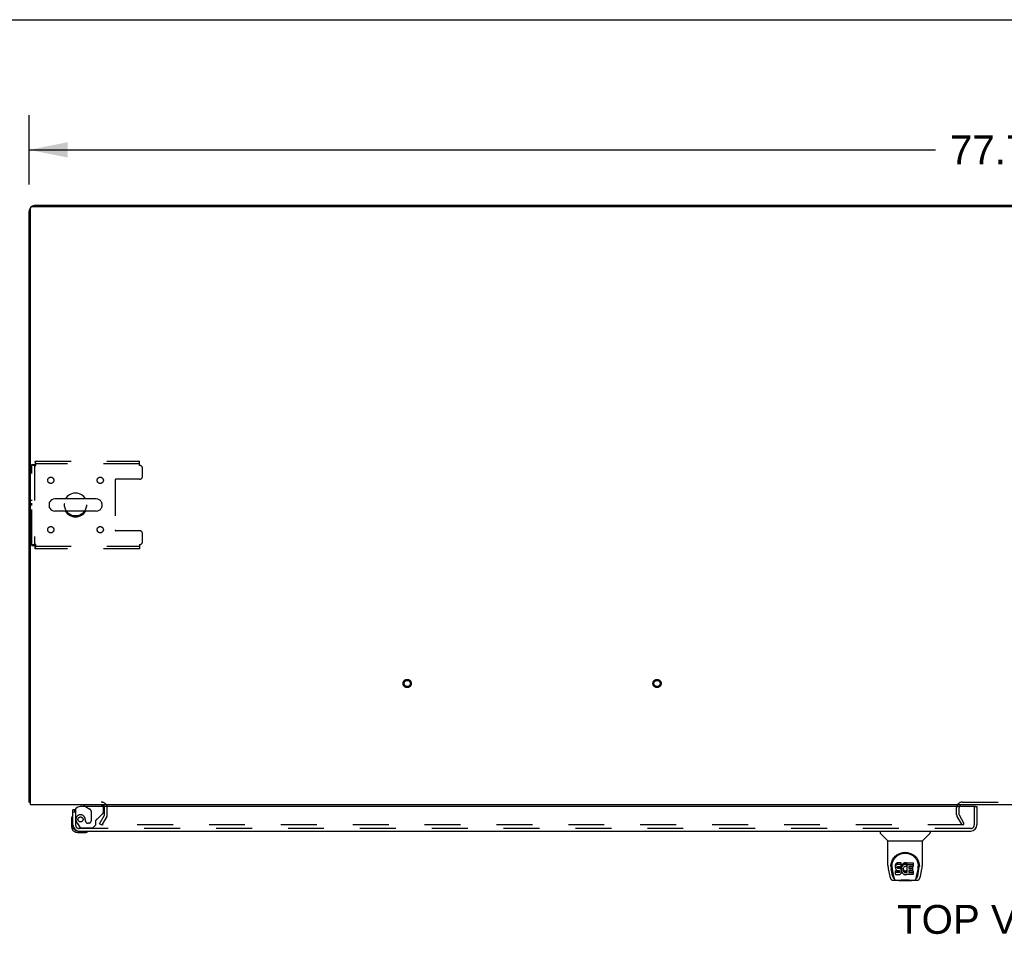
# Model space of a CAD drawing. Header units: inches. Extents: x 0 to 262, y 0 to 169.
# Tile 62 of 67: x 47 to 87, y 133 to 169. Entities that reach past the tile are written whole.
import ezdxf

# ---------------------------------------------------------------- set-up
doc = ezdxf.new("R2010")
doc.units = ezdxf.units.IN
doc.header["$LTSCALE"] = 14.384615
doc.header["$MEASUREMENT"] = 0
doc.linetypes.add('HIDDEN', pattern=[0.2, 0.1, -0.1])
doc.layers.get('0').update_dxf_attribs({"linetype": 'CONTINUOUS'})
for name, color, linetype in [('DEFAULT_2', 8, 'HIDDEN'), ('DIMENSIONS', 7, 'CONTINUOUS'), ('LEFTHAND_DOOR_ASSEMBLY', 7, 'CONTINUOUS'), ('WITNESSMARKS', 7, 'CONTINUOUS')]:
    doc.layers.add(name, color=color, linetype=linetype)
doc.styles.get("Standard").update_dxf_attribs({"font": 'arial.ttf'})
doc.dimstyles.new('DIMSTYLE_1', dxfattribs={"dimtxt": 1.153846, "dimasz": 1.538462, "dimexe": 0.09, "dimexo": 0.07, "dimgap": 0.0375, "dimtad": 0, "dimtih": 1, "dimtoh": 1, "dimzin": 4, "dimdsep": 46, "dimtxsty": 'Standard', "dimblk": '_FILLED', "dimblk1": '_FILLED', "dimblk2": '_FILLED', "dimcen": 0.09, "dimadec": 3, "dimazin": 1, "dimtfac": 1, "dimtdec": 3, "dimtofl": 0, "dimtmove": 0, "dimatfit": 3, "dimldrblk": '_FILLED', "dimfxl": 0, "dimtolj": 1, "dimtzin": 4, "dimarcsym": 0})

# ---------------------------------------------------------------- blocks, each defined once
blk = doc.blocks.new('_FILLED')
at = {"color": 0, "linetype": 'ByBlock'}
blk.add_solid([(0, 0), (-1, 0.2), (-1, -0.2)], dxfattribs=at)
blk = doc.blocks.new('*D1')
at = {"layer": 'DIMENSIONS', "color": 2, "linetype": 'Continuous'}
for p, q in [((47.867, 162.629), (47.867, 165.403)), ((125.617, 162.629), (125.617, 165.403)), ((47.867, 164.019), (84.15, 164.019)), ((125.617, 164.019), (89.335, 164.019))]:
    blk.add_line(p, q, dxfattribs=at)
at = {"layer": 'DIMENSIONS', "color": 2, "linetype": 'Continuous', "xscale": 1.5384615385, "yscale": 1.5384615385, "zscale": 1.5384615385, "rotation": 180}
blk.add_blockref('_FILLED', (47.867, 164.019), dxfattribs=at)
at = {"layer": 'DIMENSIONS', "color": 2, "linetype": 'Continuous', "xscale": 1.5384615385, "yscale": 1.5384615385, "zscale": 1.5384615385}
blk.add_blockref('_FILLED', (125.617, 164.019), dxfattribs=at)
at = {"layer": 'DIMENSIONS', "color": 2, "linetype": 'Continuous', "insert": (86.742, 164.596), "char_height": 1.1538, "width": 4.03203, "attachment_point": 2, "line_spacing_factor": 0.9}
blk.add_mtext('77.75', dxfattribs=at)

msp = doc.modelspace()

# ---------------------------------------------------------------- linework, layer by layer
at = {"color": 7, "linetype": 'Continuous'}
for p, q in [((0, 169.231), (261.538, 169.231)), ((55.367, 161.798), (55.367, 161.746)), ((55.367, 161.798), (118.117, 161.798)), ((86.742, 161.798), (86.742, 161.746)), ((48.667, 149.862), (48.667, 149.735)), ((50.553, 150.04), (48.89, 150.04)), ((50.775, 149.862), (50.775, 149.735)), ((50.553, 149.557), (48.89, 149.557)), ((47.919, 137.902), (47.867, 137.902))]:
    msp.add_line(p, q, dxfattribs=at)
at = {"color": 3, "linetype": 'Continuous'}
for p, q in [((47.919, 137.798), (47.919, 161.686)), ((47.979, 161.746), (125.505, 161.746)), ((48.114, 161.798), (55.367, 161.798)), ((47.867, 137.902), (47.867, 161.552)), ((125.565, 137.798), (47.919, 137.798))]:
    msp.add_line(p, q, dxfattribs=at)
for points in [[(47.895, 137.888), (47.891, 137.889), (47.888, 137.89), (47.885, 137.89), (47.882, 137.891), (47.879, 137.892), (47.877, 137.893), (47.874, 137.894), (47.872, 137.895), (47.871, 137.896), (47.87, 137.897), (47.869, 137.898), (47.868, 137.9), (47.868, 137.901), (47.867, 137.902)], [(47.919, 137.883), (47.919, 137.883), (47.915, 137.884), (47.911, 137.885), (47.907, 137.886), (47.903, 137.887), (47.895, 137.888)]]:
    msp.add_lwpolyline(points, dxfattribs=at)
for centre, radius, start, end in [((48.114, 161.552), 0.246, 140.5376, 180), ((47.979, 161.686), 0.06, 90, 180), ((48.114, 161.552), 0.246, 90, 129.4616), ((50.746, 137.656), 0.142, 26.4775, 90), ((85.211, 137.683), 0.115, 115.2249, 161.7477)]:
    msp.add_arc(centre, radius, start, end, dxfattribs=at)
at = {"color": 7, "linetype": 'Continuous'}
for centre, radius, start, end in [((49.721, 149.798), 0.475, 30.5571, 149.4429), ((48.792, 149.862), 0.125, 146.8152, 180), ((48.89, 149.798), 0.241, 90, 146.8152), ((50.553, 149.798), 0.241, 33.1848, 90), ((50.65, 149.862), 0.125, 0, 33.1848), ((48.792, 149.735), 0.125, 180, 213.1848), ((48.89, 149.798), 0.241, 213.1848, 270), ((49.721, 149.798), 0.475, 210.5571, 329.4429), ((50.553, 149.798), 0.241, 270, 326.8152), ((50.65, 149.735), 0.125, 326.8152, 360)]:
    msp.add_arc(centre, radius, start, end, dxfattribs=at)
at = {"layer": 'DEFAULT_2', "color": 8, "linetype": 'HIDDEN'}
for p, q in [((47.971, 148.182), (47.971, 151.414)), ((47.971, 151.414), (48.075, 151.414)), ((48.075, 151.414), (48.075, 148.182)), ((48.105, 151.548), (48.105, 151.444)), ((48.105, 151.548), (52.284, 151.548)), ((52.284, 151.444), (48.105, 151.444)), ((52.284, 151.381), (52.284, 151.548)), ((52.409, 150.955), (52.409, 151.256)), ((51.309, 150.8), (51.309, 148.797)), ((52.284, 150.83), (51.339, 150.83)), ((52.284, 148.767), (51.339, 148.767)), ((52.409, 148.34), (52.409, 148.642)), ((52.284, 148.215), (52.284, 148.048)), ((47.971, 148.182), (48.075, 148.182)), ((48.105, 148.048), (48.105, 148.152)), ((48.105, 148.152), (52.284, 148.152)), ((52.284, 148.048), (48.105, 148.048)), ((50.888, 137.394), (50.888, 137.656)), ((50.992, 137.394), (50.992, 137.656)), ((84.992, 137.394), (84.992, 137.683)), ((85.096, 137.394), (85.096, 137.683)), ((85.211, 137.902), (88.273, 137.902)), ((50.688, 137.038), (50.884, 137.378)), ((50.974, 137.326), (50.778, 136.986)), ((85.207, 136.986), (85.011, 137.326)), ((85.297, 137.038), (85.101, 137.378)), ((50.688, 137.038), (50.778, 136.986)), ((85.274, 136.986), (50.824, 136.986)), ((85.207, 136.986), (85.297, 137.038))]:
    msp.add_line(p, q, dxfattribs=at)
for points in [[(47.971, 151.414), (47.973, 151.412), (47.976, 151.41), (47.981, 151.407), (47.988, 151.405), (47.997, 151.403), (48.008, 151.4), (48.02, 151.398), (48.034, 151.396), (48.05, 151.393), (48.066, 151.391), (48.083, 151.389), (48.101, 151.386), (48.12, 151.384), (48.138, 151.381)], [(48.075, 151.414), (48.076, 151.412), (48.077, 151.41), (48.079, 151.407), (48.082, 151.405), (48.085, 151.403), (48.089, 151.4), (48.094, 151.398), (48.099, 151.396), (48.105, 151.393), (48.111, 151.391), (48.118, 151.389), (48.124, 151.386), (48.131, 151.384), (48.138, 151.381)], [(48.138, 151.381), (48.136, 151.4), (48.134, 151.419), (48.131, 151.437), (48.129, 151.454), (48.127, 151.47), (48.124, 151.486), (48.122, 151.5), (48.12, 151.512), (48.117, 151.523), (48.115, 151.532), (48.113, 151.539), (48.11, 151.544), (48.108, 151.547), (48.105, 151.548)], [(48.138, 151.381), (48.136, 151.389), (48.134, 151.395), (48.131, 151.402), (48.129, 151.409), (48.127, 151.415), (48.124, 151.421), (48.122, 151.426), (48.12, 151.431), (48.117, 151.435), (48.115, 151.438), (48.113, 151.441), (48.11, 151.443), (48.108, 151.444), (48.105, 151.444)], [(48.138, 148.215), (48.12, 148.213), (48.101, 148.211), (48.083, 148.208), (48.066, 148.206), (48.05, 148.204), (48.034, 148.201), (48.02, 148.199), (48.008, 148.197), (47.997, 148.194), (47.988, 148.192), (47.981, 148.19), (47.976, 148.187), (47.973, 148.185), (47.971, 148.182)], [(48.138, 148.215), (48.131, 148.213), (48.124, 148.211), (48.118, 148.208), (48.111, 148.206), (48.105, 148.204), (48.099, 148.201), (48.094, 148.199), (48.089, 148.197), (48.085, 148.194), (48.082, 148.192), (48.079, 148.19), (48.077, 148.187), (48.076, 148.185), (48.075, 148.182)], [(48.105, 148.048), (48.108, 148.05), (48.11, 148.053), (48.113, 148.058), (48.115, 148.065), (48.117, 148.074), (48.12, 148.085), (48.122, 148.097), (48.124, 148.111), (48.127, 148.127), (48.129, 148.143), (48.131, 148.16), (48.134, 148.178), (48.136, 148.197), (48.138, 148.215)], [(48.105, 148.152), (48.108, 148.153), (48.11, 148.154), (48.113, 148.156), (48.115, 148.159), (48.117, 148.162), (48.12, 148.166), (48.122, 148.171), (48.124, 148.176), (48.127, 148.182), (48.129, 148.188), (48.131, 148.195), (48.134, 148.201), (48.136, 148.208), (48.138, 148.215)], [(50.806, 137.011), (50.805, 137.009), (50.805, 137.007), (50.804, 137.005), (50.804, 137.003), (50.804, 137.003)], [(50.804, 137.003), (50.804, 137.002), (50.804, 137), (50.805, 136.998), (50.806, 136.996), (50.807, 136.994), (50.808, 136.993), (50.81, 136.991), (50.811, 136.99), (50.813, 136.989), (50.815, 136.988), (50.817, 136.987)], [(50.824, 136.986), (50.822, 136.986), (50.82, 136.986), (50.817, 136.987)]]:
    msp.add_lwpolyline(points, dxfattribs=at)
for centre, radius in [((48.732, 150.788), 0.125), ((50.711, 150.788), 0.125), ((49.721, 149.798), 0.438), ((48.732, 148.809), 0.125), ((50.711, 148.809), 0.125), ((62.999, 142.652), 0.164), ((62.999, 142.652), 0.124), ((72.999, 142.652), 0.164), ((72.999, 142.652), 0.124)]:
    msp.add_circle(centre, radius, dxfattribs=at)
for centre, radius, start, end in [((52.284, 151.256), 0.125, 0, 90), ((52.284, 150.955), 0.125, 270, 360), ((51.339, 150.8), 0.03, 90, 180), ((51.339, 148.797), 0.03, 180, 270), ((52.284, 148.642), 0.125, 0, 90), ((52.284, 148.34), 0.125, 270, 360), ((50.746, 137.656), 0.246, 0, 90), ((50.746, 137.656), 0.142, 0, 26.4775), ((85.211, 137.683), 0.219, 90, 180), ((85.211, 137.683), 0.115, 161.7477, 180), ((85.211, 137.683), 0.115, 90, 115.2249), ((50.855, 137.394), 0.033, 330, 360), ((50.855, 137.394), 0.137, 330, 360), ((85.129, 137.394), 0.137, 180, 210), ((85.129, 137.394), 0.033, 180, 210)]:
    msp.add_arc(centre, radius, start, end, dxfattribs=at)
at = {"layer": 'LEFTHAND_DOOR_ASSEMBLY', "color": 3, "linetype": 'Continuous'}
for p, q in [((49.617, 136.987), (49.617, 137.594)), ((85.743, 137.719), (49.909, 137.719)), ((85.805, 137.719), (85.805, 136.987)), ((49.864, 136.74), (85.558, 136.74))]:
    msp.add_line(p, q, dxfattribs=at)
at = {"layer": 'LEFTHAND_DOOR_ASSEMBLY', "color": 7, "linetype": 'Continuous'}
for p, q in [((49.693, 137.594), (49.617, 137.594)), ((50.059, 137.798), (50.059, 137.759)), ((50.059, 137.759), (50.128, 137.719)), ((85.743, 137.719), (85.805, 137.719)), ((49.557, 137.2), (49.557, 136.943)), ((49.617, 136.987), (49.617, 136.943)), ((49.82, 136.74), (49.864, 136.74)), ((49.82, 136.68), (50.077, 136.68)), ((81.926, 136.74), (81.926, 136.678)), ((82.235, 136.353), (81.938, 136.65)), ((83.625, 136.353), (83.922, 136.65)), ((83.934, 136.74), (83.934, 136.678)), ((82.241, 136.347), (83.619, 136.347)), ((82.241, 135.375), (82.241, 136.347)), ((83.619, 135.375), (83.619, 136.347)), ((82.256, 135.232), (82.321, 134.927)), ((82.359, 135.32), (82.359, 135.32)), ((82.366, 135.407), (82.365, 135.343)), ((82.428, 134.954), (82.375, 135.225)), ((82.403, 135.333), (82.403, 135.31)), ((82.412, 135.212), (82.469, 134.919)), ((82.546, 135.378), (82.544, 135.355)), ((82.544, 135.288), (82.544, 135.355)), ((82.546, 135.312), (82.544, 135.288)), ((82.544, 135.288), (82.545, 135.264)), ((82.545, 135.264), (82.549, 135.241)), ((82.551, 135.402), (82.546, 135.378)), ((82.546, 135.312), (82.546, 135.378)), ((82.551, 135.335), (82.546, 135.312)), ((82.549, 135.241), (82.557, 135.218)), ((82.56, 135.424), (82.551, 135.402)), ((82.551, 135.335), (82.551, 135.402)), ((82.56, 135.357), (82.551, 135.335)), ((82.557, 135.218), (82.57, 135.198)), ((82.574, 135.444), (82.56, 135.424)), ((82.56, 135.357), (82.56, 135.424)), ((82.574, 135.377), (82.56, 135.357)), ((82.57, 135.198), (82.586, 135.181)), ((82.582, 135.452), (82.574, 135.444)), ((82.574, 135.377), (82.574, 135.444)), ((82.582, 135.385), (82.574, 135.377)), ((82.592, 135.458), (82.582, 135.452)), ((82.582, 135.385), (82.582, 135.452)), ((82.592, 135.392), (82.582, 135.385)), ((82.613, 135.468), (82.592, 135.458)), ((82.592, 135.392), (82.592, 135.458)), ((82.613, 135.401), (82.592, 135.392)), ((82.637, 135.476), (82.613, 135.468)), ((82.613, 135.401), (82.613, 135.468)), ((82.637, 135.409), (82.613, 135.401)), ((82.615, 135.276), (82.616, 135.291)), ((82.616, 135.269), (82.615, 135.276)), ((82.616, 135.291), (82.618, 135.306)), ((82.616, 135.269), (82.616, 135.291)), ((82.618, 135.262), (82.616, 135.269)), ((82.618, 135.306), (82.621, 135.313)), ((82.618, 135.262), (82.618, 135.306)), ((82.622, 135.256), (82.618, 135.262)), ((82.621, 135.313), (82.627, 135.318)), ((82.622, 135.256), (82.622, 135.314)), ((82.629, 135.251), (82.622, 135.256)), ((82.627, 135.318), (82.641, 135.322)), ((82.629, 135.318), (82.628, 135.318)), ((82.643, 135.314), (82.629, 135.318)), ((82.629, 135.251), (82.629, 135.318)), ((82.643, 135.247), (82.629, 135.251)), ((82.776, 135.476), (82.637, 135.476)), ((82.637, 135.409), (82.637, 135.476)), ((82.776, 135.409), (82.637, 135.409)), ((82.641, 135.322), (82.656, 135.323)), ((82.667, 135.315), (82.643, 135.314)), ((82.643, 135.247), (82.643, 135.314)), ((82.667, 135.248), (82.643, 135.247)), ((82.656, 135.323), (82.769, 135.323)), ((82.691, 135.313), (82.667, 135.315)), ((82.667, 135.248), (82.667, 135.315)), ((82.691, 135.247), (82.667, 135.248)), ((82.714, 135.308), (82.691, 135.313)), ((82.691, 135.247), (82.691, 135.313)), ((82.714, 135.242), (82.691, 135.247)), ((82.725, 135.303), (82.714, 135.308)), ((82.714, 135.242), (82.714, 135.308)), ((82.725, 135.237), (82.714, 135.242)), ((82.735, 135.297), (82.725, 135.303)), ((82.725, 135.237), (82.725, 135.303)), ((82.735, 135.23), (82.725, 135.237)), ((82.752, 135.28), (82.735, 135.297)), ((82.735, 135.23), (82.735, 135.297)), ((82.752, 135.213), (82.735, 135.23)), ((82.766, 135.26), (82.752, 135.28)), ((82.752, 135.213), (82.752, 135.28)), ((82.766, 135.193), (82.752, 135.213)), ((82.775, 135.238), (82.766, 135.26)), ((82.766, 135.193), (82.766, 135.26)), ((82.775, 135.171), (82.766, 135.193)), ((82.769, 135.323), (82.774, 135.324)), ((82.774, 135.324), (82.776, 135.329)), ((82.776, 135.234), (82.775, 135.238)), ((82.775, 135.171), (82.775, 135.238)), ((82.778, 135.433), (82.776, 135.476)), ((82.776, 135.409), (82.776, 135.476)), ((82.778, 135.366), (82.776, 135.409)), ((82.776, 135.329), (82.777, 135.342)), ((82.781, 135.312), (82.776, 135.267)), ((82.776, 135.2), (82.776, 135.267)), ((82.781, 135.245), (82.776, 135.2)), ((82.776, 135.2), (82.777, 135.178)), ((82.777, 135.342), (82.778, 135.366)), ((82.778, 135.366), (82.778, 135.433)), ((82.785, 135.333), (82.781, 135.312)), ((82.781, 135.245), (82.781, 135.312)), ((82.785, 135.267), (82.781, 135.245)), ((82.791, 135.355), (82.785, 135.333)), ((82.785, 135.267), (82.785, 135.333)), ((82.791, 135.288), (82.785, 135.267)), ((82.799, 135.375), (82.791, 135.355)), ((82.791, 135.288), (82.791, 135.355)), ((82.799, 135.309), (82.791, 135.288)), ((82.81, 135.395), (82.799, 135.375)), ((82.799, 135.309), (82.799, 135.375)), ((82.81, 135.328), (82.799, 135.309)), ((82.823, 135.413), (82.81, 135.395)), ((82.81, 135.328), (82.81, 135.395)), ((82.823, 135.346), (82.81, 135.328)), ((82.838, 135.43), (82.823, 135.413)), ((82.823, 135.346), (82.823, 135.413)), ((82.838, 135.363), (82.823, 135.346)), ((82.854, 135.445), (82.838, 135.43)), ((82.838, 135.363), (82.838, 135.43)), ((82.854, 135.378), (82.838, 135.363)), ((82.846, 135.216), (82.845, 135.189)), ((82.845, 135.189), (82.847, 135.176)), ((82.849, 135.243), (82.846, 135.216)), ((82.847, 135.176), (82.847, 135.216)), ((82.848, 135.235), (82.85, 135.23)), ((82.853, 135.255), (82.849, 135.243)), ((82.85, 135.23), (82.86, 135.205)), ((82.85, 135.163), (82.85, 135.23)), ((82.859, 135.267), (82.853, 135.255)), ((82.872, 135.458), (82.854, 135.445)), ((82.854, 135.378), (82.854, 135.445)), ((82.872, 135.391), (82.854, 135.378)), ((82.873, 135.29), (82.859, 135.267)), ((82.86, 135.205), (82.873, 135.182)), ((82.86, 135.138), (82.86, 135.205)), ((82.893, 135.467), (82.872, 135.458)), ((82.872, 135.391), (82.872, 135.458)), ((82.893, 135.4), (82.872, 135.391)), ((82.881, 135.301), (82.873, 135.29)), ((82.892, 135.308), (82.881, 135.301)), ((82.917, 135.319), (82.892, 135.308)), ((82.915, 135.472), (82.893, 135.467)), ((82.893, 135.4), (82.893, 135.467)), ((82.915, 135.405), (82.893, 135.4)), ((82.937, 135.474), (82.915, 135.472)), ((82.915, 135.405), (82.915, 135.472)), ((82.937, 135.407), (82.915, 135.405)), ((82.93, 135.322), (82.917, 135.319)), ((82.943, 135.322), (82.93, 135.322)), ((82.937, 135.474), (82.959, 135.474)), ((82.937, 135.407), (82.937, 135.474)), ((82.959, 135.407), (82.937, 135.407)), ((82.956, 135.319), (82.943, 135.322)), ((82.969, 135.314), (82.956, 135.319)), ((82.97, 135.472), (82.959, 135.474)), ((82.959, 135.407), (82.959, 135.474)), ((82.97, 135.405), (82.959, 135.407)), ((82.981, 135.469), (82.97, 135.472)), ((82.97, 135.405), (82.97, 135.472)), ((82.981, 135.402), (82.97, 135.405)), ((83.001, 135.385), (82.975, 135.316)), ((83, 135.457), (82.981, 135.469)), ((82.981, 135.402), (82.981, 135.469)), ((83, 135.39), (82.981, 135.402)), ((83, 135.457), (83, 135.39)), ((83.001, 135.453), (83.001, 135.39)), ((83.01, 135.473), (83.247, 135.473)), ((83.01, 135.082), (83.01, 135.473)), ((83.01, 135.407), (83.247, 135.407)), ((83.08, 135.319), (83.08, 135.251)), ((83.247, 135.323), (83.084, 135.323)), ((83.084, 135.314), (83.216, 135.314)), ((83.084, 135.247), (83.216, 135.247)), ((83.22, 135.309), (83.22, 135.169)), ((83.251, 135.469), (83.251, 135.328)), ((83.39, 134.919), (83.447, 135.209)), ((83.432, 134.954), (83.484, 135.225)), ((83.447, 135.209), (83.448, 135.213)), ((83.494, 135.407), (83.495, 135.343)), ((83.501, 135.32), (83.501, 135.32)), ((83.539, 134.927), (83.604, 135.232)), ((82.48, 134.851), (82.487, 134.851)), ((82.486, 134.855), (82.489, 134.845)), ((82.489, 134.844), (82.489, 134.845)), ((82.546, 135.002), (82.546, 135.144)), ((82.61, 135.149), (82.551, 135.148)), ((82.551, 135.081), (82.551, 135.148)), ((82.61, 135.082), (82.551, 135.081)), ((82.551, 134.997), (82.695, 134.997)), ((82.586, 135.181), (82.606, 135.168)), ((82.606, 135.168), (82.617, 135.163)), ((82.671, 135.149), (82.61, 135.149)), ((82.61, 135.082), (82.61, 135.149)), ((82.671, 135.082), (82.61, 135.082)), ((82.617, 135.163), (82.629, 135.161)), ((82.629, 135.161), (82.676, 135.161)), ((82.686, 135.15), (82.671, 135.149)), ((82.671, 135.082), (82.671, 135.149)), ((82.686, 135.083), (82.671, 135.082)), ((82.676, 135.161), (82.684, 135.16)), ((82.684, 135.16), (82.691, 135.158)), ((82.693, 135.154), (82.686, 135.15)), ((82.686, 135.083), (82.686, 135.15)), ((82.693, 135.087), (82.686, 135.083)), ((82.691, 135.158), (82.697, 135.153)), ((82.694, 135.155), (82.693, 135.154)), ((82.693, 135.087), (82.693, 135.154)), ((82.698, 135.092), (82.693, 135.087)), ((82.695, 134.997), (82.707, 134.999)), ((82.697, 135.153), (82.702, 135.147)), ((82.698, 135.092), (82.698, 135.152)), ((82.707, 135.104), (82.698, 135.092)), ((82.702, 135.147), (82.708, 135.134)), ((82.707, 135.104), (82.707, 135.136)), ((82.71, 135.111), (82.707, 135.104)), ((82.707, 134.999), (82.718, 135.003)), ((82.708, 135.134), (82.711, 135.119)), ((82.71, 135.111), (82.71, 135.123)), ((82.711, 135.119), (82.71, 135.111)), ((82.718, 135.003), (82.738, 135.017)), ((82.738, 135.017), (82.755, 135.034)), ((82.755, 135.034), (82.762, 135.044)), ((82.762, 135.044), (82.767, 135.054)), ((82.767, 135.054), (82.776, 135.077)), ((82.781, 135.148), (82.775, 135.171)), ((82.776, 135.077), (82.782, 135.1)), ((82.777, 135.178), (82.78, 135.156)), ((82.78, 135.156), (82.785, 135.134)), ((82.784, 135.124), (82.781, 135.148)), ((82.782, 135.1), (82.784, 135.124)), ((82.784, 135.124), (82.784, 135.138)), ((82.785, 135.134), (82.792, 135.113)), ((82.792, 135.113), (82.813, 135.074)), ((82.813, 135.074), (82.826, 135.055)), ((82.826, 135.055), (82.84, 135.039)), ((82.84, 135.039), (82.857, 135.024)), ((82.847, 135.176), (82.85, 135.163)), ((82.85, 135.163), (82.86, 135.138)), ((82.857, 135.024), (82.874, 135.01)), ((82.86, 135.138), (82.873, 135.115)), ((82.873, 135.182), (82.882, 135.172)), ((82.873, 135.115), (82.873, 135.182)), ((82.873, 135.115), (82.882, 135.105)), ((82.874, 135.01), (82.884, 135.005)), ((82.882, 135.172), (82.892, 135.163)), ((82.882, 135.105), (82.882, 135.172)), ((82.882, 135.105), (82.892, 135.096)), ((82.884, 135.005), (82.895, 135.001)), ((82.892, 135.163), (82.903, 135.156)), ((82.892, 135.096), (82.892, 135.163)), ((82.892, 135.096), (82.903, 135.089)), ((82.895, 135.001), (82.916, 134.996)), ((82.903, 135.156), (82.916, 135.151)), ((82.903, 135.089), (82.903, 135.156)), ((82.903, 135.089), (82.916, 135.084)), ((82.916, 135.151), (82.929, 135.148)), ((82.916, 135.084), (82.916, 135.151)), ((82.916, 135.084), (82.929, 135.082)), ((82.916, 134.996), (82.938, 134.993)), ((82.929, 135.148), (82.942, 135.148)), ((82.929, 135.082), (82.929, 135.148)), ((82.929, 135.082), (82.942, 135.081)), ((82.938, 134.993), (82.961, 134.996)), ((82.942, 135.148), (82.955, 135.15)), ((82.942, 135.081), (82.942, 135.148)), ((82.942, 135.081), (82.955, 135.083)), ((82.955, 135.15), (82.968, 135.154)), ((82.955, 135.083), (82.955, 135.15)), ((82.955, 135.083), (82.968, 135.087)), ((82.961, 134.996), (82.982, 135.003)), ((82.968, 135.154), (82.98, 135.159)), ((82.968, 135.087), (82.968, 135.154)), ((82.968, 135.087), (82.98, 135.093)), ((82.98, 135.159), (82.991, 135.167)), ((82.98, 135.093), (82.98, 135.159)), ((82.98, 135.093), (82.991, 135.1)), ((82.982, 135.003), (83.001, 135.015)), ((82.991, 135.167), (82.991, 135.1)), ((82.998, 135.166), (83.01, 135.148)), ((82.998, 135.099), (83.01, 135.082)), ((83.012, 135.015), (83.001, 135.015)), ((83.001, 135.015), (83.001, 135.015)), ((83.012, 135.002), (83.012, 135.015)), ((83.247, 134.997), (83.016, 134.997)), ((83.081, 135.16), (83.081, 135.083)), ((83.216, 135.165), (83.086, 135.165)), ((83.086, 135.145), (83.247, 135.145)), ((83.086, 135.078), (83.247, 135.078)), ((83.252, 135.141), (83.252, 135.002)), ((83.371, 134.845), (83.374, 134.855)), ((83.371, 134.844), (83.371, 134.845)), ((83.373, 134.851), (83.38, 134.851)), ((82.445, 134.772), (82.672, 134.772)), ((82.532, 134.772), (82.53, 134.772)), ((82.692, 134.752), (82.671, 134.773)), ((83.168, 134.752), (82.692, 134.752)), ((83.168, 134.752), (83.189, 134.773)), ((83.188, 134.772), (83.415, 134.772)), ((83.329, 134.772), (83.328, 134.772))]:
    msp.add_line(p, q, dxfattribs=at)
at = {"layer": 'LEFTHAND_DOOR_ASSEMBLY', "color": 8, "linetype": 'HIDDEN'}
for p, q in [((49.721, 137.594), (49.693, 137.594)), ((49.721, 137.594), (49.721, 136.987)), ((50.689, 137.798), (50.059, 137.798)), ((50.128, 137.719), (50.298, 137.621)), ((50.846, 137.519), (50.846, 137.641)), ((85.701, 136.987), (85.701, 137.719)), ((50.347, 137.535), (50.347, 137.155)), ((50.539, 136.991), (50.539, 137.17)), ((50.598, 137.229), (50.817, 137.448)), ((49.796, 137.043), (49.897, 136.899)), ((85.558, 136.844), (49.864, 136.844)), ((49.962, 136.865), (50.413, 136.865)), ((50.118, 137.155), (50.118, 137.144)), ((50.249, 137.057), (50.216, 137.057)), ((50.413, 136.865), (50.539, 136.991))]:
    msp.add_line(p, q, dxfattribs=at)
at = {"layer": 'LEFTHAND_DOOR_ASSEMBLY', "color": 7, "linetype": 'Continuous'}
for points in [[(82.359, 135.333), (82.362, 135.374), (82.369, 135.424), (82.379, 135.471), (82.393, 135.515), (82.411, 135.557), (82.43, 135.596), (82.453, 135.633), (82.478, 135.668), (82.505, 135.701), (82.534, 135.731), (82.566, 135.76), (82.6, 135.785), (82.635, 135.809), (82.673, 135.83), (82.713, 135.848), (82.754, 135.863), (82.797, 135.875), (82.841, 135.884), (82.885, 135.889), (82.93, 135.891), (82.975, 135.889), (83.02, 135.883), (83.064, 135.875), (83.107, 135.863), (83.148, 135.847), (83.187, 135.829), (83.225, 135.808), (83.261, 135.785), (83.294, 135.759), (83.326, 135.731), (83.355, 135.7), (83.383, 135.668), (83.407, 135.633), (83.43, 135.596), (83.45, 135.556), (83.467, 135.514), (83.481, 135.47), (83.491, 135.423), (83.498, 135.373), (83.501, 135.333)], [(82.403, 135.333), (82.403, 135.353), (82.405, 135.377), (82.407, 135.401), (82.411, 135.425), (82.416, 135.449), (82.422, 135.472), (82.428, 135.495), (82.436, 135.517), (82.445, 135.538), (82.454, 135.559), (82.464, 135.58), (82.475, 135.599), (82.487, 135.618), (82.499, 135.636), (82.512, 135.653), (82.525, 135.67), (82.539, 135.686), (82.553, 135.701), (82.567, 135.715), (82.582, 135.728), (82.597, 135.741), (82.612, 135.753), (82.627, 135.764), (82.643, 135.775), (82.659, 135.785), (82.674, 135.794), (82.69, 135.802), (82.706, 135.81), (82.722, 135.817), (82.738, 135.824), (82.754, 135.83), (82.77, 135.835), (82.786, 135.84), (82.802, 135.844), (82.818, 135.848), (82.834, 135.851), (82.85, 135.854), (82.866, 135.856), (82.881, 135.858), (82.897, 135.859), (82.913, 135.86), (82.929, 135.86), (82.945, 135.86), (82.961, 135.859), (82.977, 135.858), (82.993, 135.856), (83.009, 135.854), (83.025, 135.851), (83.041, 135.848), (83.057, 135.844), (83.073, 135.84), (83.089, 135.835), (83.105, 135.83), (83.121, 135.824), (83.137, 135.818), (83.153, 135.81), (83.169, 135.803), (83.185, 135.794), (83.2, 135.785), (83.216, 135.775), (83.232, 135.765), (83.247, 135.754), (83.262, 135.742), (83.277, 135.729), (83.292, 135.716), (83.307, 135.701), (83.321, 135.686), (83.335, 135.671), (83.348, 135.654), (83.361, 135.637), (83.373, 135.618), (83.385, 135.6), (83.395, 135.58), (83.406, 135.56), (83.415, 135.539), (83.424, 135.517), (83.431, 135.495), (83.438, 135.472), (83.444, 135.449), (83.449, 135.426), (83.452, 135.402), (83.455, 135.378), (83.456, 135.353), (83.457, 135.333)], [(82.241, 135.375), (82.242, 135.342), (82.245, 135.302), (82.25, 135.263), (82.256, 135.232)], [(82.359, 135.32), (82.359, 135.325), (82.359, 135.333)], [(82.403, 135.31), (82.403, 135.294), (82.405, 135.265), (82.408, 135.237), (82.412, 135.212)], [(83.448, 135.213), (83.448, 135.216), (83.449, 135.219), (83.449, 135.222), (83.45, 135.225), (83.45, 135.228), (83.451, 135.231), (83.451, 135.235), (83.452, 135.238), (83.452, 135.242), (83.453, 135.245), (83.453, 135.249), (83.454, 135.253), (83.454, 135.257), (83.455, 135.261), (83.455, 135.265), (83.455, 135.27), (83.456, 135.274), (83.456, 135.278), (83.456, 135.283), (83.456, 135.288), (83.457, 135.293), (83.457, 135.297), (83.457, 135.302), (83.457, 135.308), (83.457, 135.333)], [(83.501, 135.333), (83.501, 135.326), (83.501, 135.32)], [(83.604, 135.232), (83.61, 135.262), (83.615, 135.302), (83.618, 135.342), (83.619, 135.376)], [(82.321, 134.927), (82.324, 134.914), (82.329, 134.895), (82.334, 134.878), (82.339, 134.863), (82.345, 134.85), (82.351, 134.837), (82.357, 134.826), (82.364, 134.815), (82.372, 134.806), (82.382, 134.797), (82.392, 134.789), (82.403, 134.782), (82.416, 134.777), (82.429, 134.774), (82.442, 134.772), (82.445, 134.772)], [(82.469, 134.919), (82.472, 134.908), (82.475, 134.894), (82.478, 134.88), (82.482, 134.867), (82.486, 134.855)], [(82.489, 134.844), (82.495, 134.832), (82.501, 134.82), (82.507, 134.809), (82.514, 134.8), (82.521, 134.792), (82.529, 134.785), (82.538, 134.779), (82.548, 134.775), (82.558, 134.773), (82.566, 134.772)], [(82.551, 135.148), (82.55, 135.148), (82.55, 135.148), (82.55, 135.148), (82.549, 135.148), (82.549, 135.148), (82.548, 135.147), (82.548, 135.147), (82.548, 135.147), (82.547, 135.146), (82.547, 135.146), (82.547, 135.145), (82.547, 135.145), (82.546, 135.144), (82.546, 135.144)], [(82.551, 135.081), (82.55, 135.081), (82.55, 135.081), (82.55, 135.081), (82.549, 135.081), (82.549, 135.081), (82.548, 135.081), (82.548, 135.08), (82.548, 135.08), (82.547, 135.08), (82.547, 135.079), (82.547, 135.079), (82.547, 135.078), (82.546, 135.078), (82.546, 135.077)], [(82.647, 134.772), (82.667, 134.773), (82.689, 134.774), (82.712, 134.776), (82.737, 134.779), (82.763, 134.782), (82.79, 134.785), (82.817, 134.787), (82.845, 134.79), (82.874, 134.791), (82.903, 134.793), (82.933, 134.793), (82.962, 134.792), (82.991, 134.791), (83.019, 134.789), (83.047, 134.787), (83.074, 134.784), (83.1, 134.781), (83.125, 134.779), (83.149, 134.776), (83.172, 134.774), (83.193, 134.773), (83.213, 134.772)], [(83.294, 134.772), (83.302, 134.773), (83.312, 134.775), (83.322, 134.779), (83.331, 134.785), (83.339, 134.791), (83.346, 134.8), (83.353, 134.809), (83.359, 134.819), (83.365, 134.832), (83.371, 134.844)], [(83.374, 134.855), (83.378, 134.867), (83.382, 134.88), (83.385, 134.894), (83.388, 134.908), (83.39, 134.919)], [(83.415, 134.772), (83.417, 134.772), (83.431, 134.773), (83.444, 134.777), (83.456, 134.782), (83.467, 134.788), (83.478, 134.796), (83.487, 134.805), (83.495, 134.815), (83.502, 134.825), (83.509, 134.837), (83.515, 134.849), (83.521, 134.863), (83.526, 134.878), (83.531, 134.895), (83.536, 134.913), (83.539, 134.927)], [(82.647, 134.772), (82.669, 134.773), (82.695, 134.774), (82.723, 134.777), (82.751, 134.78), (82.78, 134.782), (82.809, 134.785), (82.838, 134.788), (82.868, 134.789), (82.899, 134.791), (82.929, 134.791), (82.96, 134.791), (82.99, 134.789), (83.021, 134.788), (83.05, 134.785), (83.08, 134.782), (83.137, 134.777)], [(83.137, 134.777), (83.164, 134.774), (83.191, 134.773), (83.213, 134.772)]]:
    msp.add_lwpolyline(points, dxfattribs=at)
at = {"layer": 'LEFTHAND_DOOR_ASSEMBLY', "color": 8, "linetype": 'HIDDEN'}
msp.add_circle((49.921, 137.207), 0.101, dxfattribs=at)
at = {"layer": 'LEFTHAND_DOOR_ASSEMBLY', "color": 3, "linetype": 'Continuous'}
for centre, radius, start, end in [((49.909, 137.469), 0.25, 90, 180), ((85.743, 137.699), 0.02, 0, 90), ((49.864, 136.987), 0.246, 180, 270), ((85.558, 136.987), 0.246, 270, 360)]:
    msp.add_arc(centre, radius, start, end, dxfattribs=at)
at = {"layer": 'LEFTHAND_DOOR_ASSEMBLY', "color": 8, "linetype": 'HIDDEN'}
for centre, radius, start, end in [((50.247, 137.535), 0.1, 0, 59.908), ((50.689, 137.641), 0.157, 0, 29.8303), ((49.921, 137.207), 0.187, 17.8482, 196.8439), ((49.726, 137.144), 0.393, 1.6599, 17.9298), ((50.578, 137.17), 0.039, 111.6096, 180), ((50.527, 137.3), 0.1, 291.6096, 315), ((50.746, 137.519), 0.1, 315, 360), ((49.864, 136.987), 0.142, 180, 270), ((50.112, 137.265), 0.386, 196.8439, 215.1), ((49.962, 136.944), 0.079, 215.1, 270), ((50.216, 137.155), 0.098, 180, 270), ((50.249, 137.155), 0.098, 270, 360), ((85.558, 136.987), 0.142, 270, 360)]:
    msp.add_arc(centre, radius, start, end, dxfattribs=at)
at = {"layer": 'LEFTHAND_DOOR_ASSEMBLY', "color": 7, "linetype": 'Continuous'}
for centre, radius, start, end in [((50.689, 137.641), 0.157, 29.8303, 90), ((49.807, 137.2), 0.25, 149.1101, 180), ((49.606, 137.32), 0.015, 96.3796, 149.1101), ((49.602, 137.32), 0.015, 0, 83.6204), ((49.82, 136.943), 0.263, 180, 270), ((49.82, 136.943), 0.203, 180, 270), ((50.077, 136.93), 0.25, 270, 300.8899), ((50.197, 136.725), 0.015, 6.3796, 90), ((50.197, 136.729), 0.015, 300.8899, 353.6204), ((81.965, 136.678), 0.0394, 180, 225), ((83.895, 136.678), 0.0394, 315, 360), ((82.249, 136.366), 0.0197, 225, 262.5), ((83.611, 136.366), 0.0197, 277.5, 315)]:
    msp.add_arc(centre, radius, start, end, dxfattribs=at)
for centre, major_axis, ratio, start_param, end_param in [((82.93, 135.333), (0, 0.565), 0.999848, 1.137008, 1.76365), ((82.971, 135.318), (0, 0.00448), 1, -3.557718, -1.937287), ((82.997, 135.453), (0, 0.00448), 1, -1.566905, -0.665444), ((82.997, 135.386), (0, 0.00448), 1, -1.566955, -0.665444), ((82.997, 135.386), (0.00448, 0), 1, -0.366491, 0.003842), ((83.084, 135.319), (0, 0.00448), 1, 0, 1.570796), ((83.084, 135.318), (0, 0.00448), 1, -4.318436, -3.643865), ((83.084, 135.251), (0, 0.00448), 1, 1.570796, 3.141593), ((83.084, 135.318), (0.00448, 0), 1, -2.073069, -1.570796), ((83.216, 135.309), (0.00448, 0), 1, 0, 1.570796), ((83.216, 135.242), (0, 0.00448), 1, -1.570796, 0), ((83.247, 135.469), (0, 0.00448), 1, -1.570796, 0), ((83.247, 135.402), (0, 0.00448), 1, -1.570796, 0), ((83.247, 135.328), (0, 0.00448), 1, -3.141593, -1.570796), ((82.93, 135.333), (0, 0.565), 0.999848, 4.519536, 5.145564), ((82.486, 135.205), (0.007, 0.354), 0.213027, -3.923008, -3.13761), ((82.551, 135.002), (0.00483, 0), 1, -3.141593, -1.570796), ((82.994, 135.163), (0.00448, 0), 1, 1.570796, 2.222579), ((82.994, 135.097), (0, 0.00448), 1, -0.975826, 0.651783), ((82.994, 135.163), (0, 0.00448), 1, -0.975826, 0), ((83.016, 135.002), (0, 0.00448), 1, 1.570796, 3.141593), ((83.086, 135.16), (0, 0.00448), 1, 0, 1.570796), ((83.086, 135.15), (0, 0.00448), 1, 1.570796, 3.141593), ((83.086, 135.083), (0, 0.00448), 1, 1.570796, 3.141593), ((83.216, 135.169), (0, 0.00448), 1, -3.141593, -1.570796), ((83.247, 135.141), (0, 0.00448), 1, -1.570796, 0), ((83.247, 135.074), (0, 0.00448), 1, -1.570796, 0), ((83.247, 135.002), (0, 0.00448), 1, -3.141593, -1.570796), ((83.374, 135.205), (-0.007, 0.354), 0.213027, -3.145575, -2.360177)]:
    msp.add_ellipse(centre, major_axis=major_axis, ratio=ratio, start_param=start_param, end_param=end_param, dxfattribs=at)
at = {"layer": 'WITNESSMARKS', "color": 40, "linetype": 'Continuous'}
for p, q in [((47.919, 149.986), (47.982, 149.986)), ((47.919, 149.861), (47.982, 149.861)), ((47.919, 149.798), (47.982, 149.798))]:
    msp.add_line(p, q, dxfattribs=at)

# ---------------------------------------------------------------- texts
at = {"layer": 'DIMENSIONS', "color": 2, "linetype": 'Continuous', "insert": (86.544, 133.782), "char_height": 1.1538, "width": 7.86245, "attachment_point": 2, "line_spacing_factor": 0.9}
msp.add_mtext('TOP VIEW', dxfattribs=at)

# ---------------------------------------------------------------- dimensions: what is measured, and where the dimension line sits
at = {"layer": 'DIMENSIONS', "color": 2, "linetype": 'Continuous'}
dim = msp.add_linear_dim(base=(47.867, 164.019), p1=(125.617, 162.559), p2=(47.867, 162.559), angle=180, dimstyle='DIMSTYLE_1', dxfattribs=at)
dim.commit()
dim.dimension.update_dxf_attribs({"geometry": '*D1', "text_midpoint": (86.746, 164.004), "dimtype": 160})

doc.saveas('drawing.dxf')
